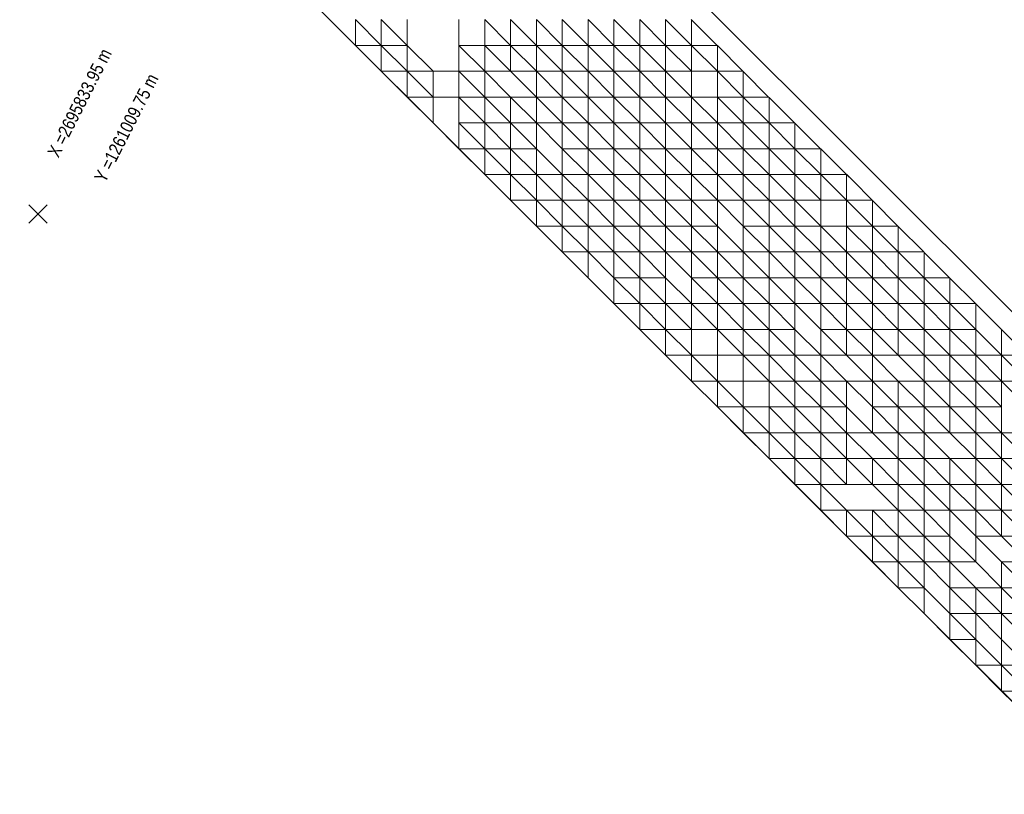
# Model space of a CAD drawing. Header units: metres. Extents: x 2695833.6 to 2695883.7, y 1260995.5 to 1261033.8.
# Tile 1 of 12: x 2695833.6 to 2695852.7, y 1260998.5 to 1261013.5. Entities that reach past the tile are written whole.
import ezdxf

# ---------------------------------------------------------------- set-up
doc = ezdxf.new("R2010")
doc.units = ezdxf.units.M
doc.linetypes.add('AUSGEZOGEN', pattern=[0])
doc.layers.add('AW_LK_ Haltung Text', color=7, linetype='AUSGEZOGEN')
doc.layers.add('Standard', color=7, linetype='AUSGEZOGEN', lineweight=13)
doc.styles.add('ARIAL', font='arial.ttf')

# ---------------------------------------------------------------- blocks, each defined once
blk = doc.blocks.new('Baugrube_$F5', base_point=(0, 0, -4.617))
at = {"layer": 'Standard', "color": 7, "linetype": 'AUSGEZOGEN', "lineweight": 13, "transparency": 33554687}
for p, q in [((19.379, 10.447), (7.786, 22.032)), ((7.26, 15.015), (3.755, 18.518)), ((4.757, 17.517), (4.256, 18.018)), ((4.757, 18.018), (4.757, 17.517)), ((4.757, 18.018), (5.257, 17.517)), ((5.257, 18.018), (5.257, 17.517)), ((5.257, 18.018), (5.758, 17.517)), ((5.758, 18.018), (5.758, 17.517)), ((6.759, 18.018), (6.759, 17.517)), ((7.26, 18.018), (7.26, 17.517)), ((7.26, 18.018), (7.761, 17.517)), ((7.761, 18.018), (7.761, 17.517)), ((7.761, 18.018), (8.262, 17.517)), ((8.262, 18.018), (8.262, 17.517)), ((8.262, 18.018), (8.762, 17.517)), ((8.762, 18.018), (8.762, 17.517)), ((8.762, 18.018), (9.263, 17.517)), ((9.263, 18.018), (9.263, 17.517)), ((9.263, 18.018), (9.764, 17.517)), ((9.764, 18.018), (9.764, 17.517)), ((9.764, 18.018), (10.264, 17.517)), ((10.264, 18.018), (10.264, 17.517)), ((10.264, 18.018), (10.765, 17.517)), ((10.765, 18.018), (10.765, 17.517)), ((10.765, 18.018), (11.266, 17.517)), ((11.26, 18.018), (11.266, 18.012)), ((11.266, 18.012), (11.266, 17.517)), ((11.266, 18.012), (11.761, 17.517)), ((5.257, 17.517), (4.757, 17.517)), ((5.257, 17.017), (4.757, 17.517)), ((5.758, 17.517), (5.257, 17.517)), ((5.257, 17.517), (5.257, 17.017)), ((5.257, 17.517), (5.758, 17.017)), ((6.259, 17.017), (5.758, 17.517)), ((5.758, 17.517), (5.758, 17.017)), ((6.759, 17.517), (6.759, 17.017)), ((7.26, 17.517), (6.759, 17.517)), ((6.759, 17.517), (7.26, 17.017)), ((7.761, 17.517), (7.26, 17.517)), ((7.26, 17.517), (7.26, 17.017)), ((7.26, 17.517), (7.761, 17.017)), ((8.262, 17.517), (7.761, 17.517)), ((7.761, 17.517), (7.761, 17.017)), ((7.761, 17.517), (8.262, 17.017)), ((8.762, 17.517), (8.262, 17.517)), ((8.262, 17.517), (8.262, 17.017)), ((8.262, 17.517), (8.762, 17.017)), ((9.263, 17.517), (8.762, 17.517)), ((8.762, 17.517), (8.762, 17.017)), ((8.762, 17.517), (9.263, 17.017)), ((9.764, 17.517), (9.263, 17.517)), ((9.263, 17.517), (9.263, 17.017)), ((9.263, 17.517), (9.764, 17.017)), ((10.264, 17.517), (9.764, 17.517)), ((9.764, 17.517), (9.764, 17.017)), ((9.764, 17.517), (10.264, 17.017)), ((10.765, 17.517), (10.264, 17.517)), ((10.264, 17.517), (10.264, 17.017)), ((10.264, 17.517), (10.765, 17.017)), ((11.266, 17.517), (10.765, 17.517)), ((10.765, 17.517), (10.765, 17.017)), ((10.765, 17.517), (11.266, 17.017)), ((11.761, 17.517), (11.266, 17.517)), ((11.266, 17.517), (11.266, 17.017)), ((11.266, 17.517), (11.767, 17.017)), ((11.761, 17.517), (11.767, 17.512)), ((11.767, 17.512), (11.767, 17.017)), ((11.767, 17.512), (12.261, 17.017)), ((5.758, 17.017), (5.257, 17.017)), ((5.758, 16.516), (5.257, 17.017)), ((6.259, 17.017), (5.758, 17.017)), ((5.758, 17.017), (5.758, 16.516)), ((5.758, 17.017), (6.259, 16.516)), ((6.759, 17.017), (6.259, 17.017)), ((6.259, 17.017), (6.259, 16.516)), ((7.26, 17.017), (6.759, 17.017)), ((6.759, 17.017), (6.759, 16.516)), ((6.759, 17.017), (7.26, 16.516)), ((7.761, 17.017), (7.26, 17.017)), ((7.26, 17.017), (7.26, 16.516)), ((7.26, 17.017), (7.761, 16.516)), ((8.262, 17.017), (7.761, 17.017)), ((7.761, 17.017), (8.262, 16.516)), ((8.762, 17.017), (8.262, 17.017)), ((8.262, 17.017), (8.262, 16.516)), ((8.262, 17.017), (8.762, 16.516)), ((9.263, 17.017), (8.762, 17.017)), ((8.762, 17.017), (8.762, 16.516)), ((8.762, 17.017), (9.263, 16.516)), ((9.764, 17.017), (9.263, 17.017)), ((9.263, 17.017), (9.263, 16.516)), ((9.263, 17.017), (9.764, 16.516)), ((10.264, 17.017), (9.764, 17.017)), ((9.764, 17.017), (9.764, 16.516)), ((9.764, 17.017), (10.264, 16.516)), ((10.765, 17.017), (10.264, 17.017)), ((10.264, 17.017), (10.264, 16.516)), ((10.264, 17.017), (10.765, 16.516)), ((11.266, 17.017), (10.765, 17.017)), ((10.765, 17.017), (10.765, 16.516)), ((10.765, 17.017), (11.266, 16.516)), ((11.767, 17.017), (11.266, 17.017)), ((11.266, 17.017), (11.266, 16.516)), ((12.261, 17.017), (11.767, 17.017)), ((11.767, 17.017), (11.767, 16.516)), ((11.767, 17.017), (12.267, 16.516)), ((12.261, 17.017), (12.267, 17.01)), ((12.267, 17.01), (12.267, 16.516)), ((12.267, 17.01), (12.758, 16.516)), ((6.259, 16.516), (5.758, 16.516)), ((6.259, 16.016), (5.758, 16.516)), ((6.759, 16.516), (6.259, 16.516)), ((6.259, 16.516), (6.259, 16.016)), ((7.26, 16.516), (6.759, 16.516)), ((6.759, 16.516), (6.759, 16.016)), ((6.759, 16.516), (7.26, 16.016)), ((7.761, 16.516), (7.26, 16.516)), ((7.26, 16.516), (7.26, 16.016)), ((7.26, 16.516), (7.761, 16.016)), ((8.262, 16.516), (7.761, 16.516)), ((7.761, 16.516), (7.761, 16.016)), ((7.761, 16.516), (8.262, 16.016)), ((8.762, 16.516), (8.262, 16.516)), ((8.262, 16.516), (8.262, 16.016)), ((8.262, 16.516), (8.762, 16.016)), ((9.263, 16.516), (8.762, 16.516)), ((8.762, 16.516), (8.762, 16.016)), ((8.762, 16.516), (9.263, 16.016)), ((9.764, 16.516), (9.263, 16.516)), ((9.263, 16.516), (9.263, 16.016)), ((9.263, 16.516), (9.764, 16.016)), ((10.264, 16.516), (9.764, 16.516)), ((9.764, 16.516), (9.764, 16.016)), ((9.764, 16.516), (10.264, 16.016)), ((10.765, 16.516), (10.264, 16.516)), ((10.264, 16.516), (10.264, 16.016)), ((10.264, 16.516), (10.765, 16.016)), ((11.266, 16.516), (10.765, 16.516)), ((10.765, 16.516), (10.765, 16.016)), ((10.765, 16.516), (11.266, 16.016)), ((11.767, 16.516), (11.266, 16.516)), ((11.266, 16.516), (11.266, 16.016)), ((11.266, 16.516), (11.767, 16.016)), ((12.267, 16.516), (11.767, 16.516)), ((11.767, 16.516), (11.767, 16.016)), ((11.767, 16.516), (12.267, 16.016)), ((12.758, 16.516), (12.267, 16.516)), ((12.267, 16.516), (12.267, 16.016)), ((12.267, 16.516), (12.768, 16.016)), ((12.758, 16.516), (12.768, 16.507)), ((12.768, 16.507), (12.768, 16.016)), ((12.768, 16.507), (13.261, 16.016)), ((6.759, 15.515), (6.259, 16.016)), ((6.759, 16.016), (6.759, 15.515)), ((7.26, 16.016), (6.759, 16.016)), ((6.759, 16.016), (7.26, 15.515)), ((7.761, 16.016), (7.26, 16.016)), ((7.26, 16.016), (7.26, 15.515)), ((7.26, 16.016), (7.761, 15.515)), ((8.262, 16.016), (7.761, 16.016)), ((7.761, 16.016), (7.761, 15.515)), ((7.761, 16.016), (8.262, 15.515)), ((8.762, 16.016), (8.262, 16.016)), ((8.262, 16.016), (8.262, 15.515)), ((8.262, 16.016), (8.762, 15.515)), ((9.263, 16.016), (8.762, 16.016)), ((8.762, 16.016), (8.762, 15.515)), ((8.762, 16.016), (9.263, 15.515)), ((9.764, 16.016), (9.263, 16.016)), ((9.263, 16.016), (9.263, 15.515)), ((9.263, 16.016), (9.764, 15.515)), ((10.264, 16.016), (9.764, 16.016)), ((9.764, 16.016), (9.764, 15.515)), ((9.764, 16.016), (10.264, 15.515)), ((10.765, 16.016), (10.264, 16.016)), ((10.264, 16.016), (10.264, 15.515)), ((10.264, 16.016), (10.765, 15.515)), ((11.266, 16.016), (10.765, 16.016)), ((10.765, 16.016), (10.765, 15.515)), ((10.765, 16.016), (11.266, 15.515)), ((11.767, 16.016), (11.266, 16.016)), ((11.266, 16.016), (11.266, 15.515)), ((11.266, 16.016), (11.767, 15.515)), ((12.267, 16.016), (11.767, 16.016)), ((11.767, 16.016), (11.767, 15.515)), ((11.767, 16.016), (12.267, 15.515)), ((12.768, 16.016), (12.267, 16.016)), ((12.267, 16.016), (12.267, 15.515)), ((12.267, 16.016), (12.768, 15.515)), ((13.261, 16.016), (12.768, 16.016)), ((12.768, 16.016), (12.768, 15.515)), ((12.768, 16.016), (13.269, 15.515)), ((13.261, 16.016), (13.269, 16.008)), ((13.269, 16.008), (13.269, 15.515)), ((13.269, 16.008), (13.768, 15.515)), ((7.26, 15.515), (6.759, 15.515)), ((7.26, 15.015), (6.759, 15.515)), ((7.761, 15.515), (7.26, 15.515)), ((7.26, 15.515), (7.26, 15.015)), ((7.26, 15.515), (7.761, 15.015)), ((8.262, 15.515), (7.761, 15.515)), ((7.761, 15.515), (7.761, 15.015)), ((7.761, 15.515), (8.262, 15.015)), ((8.762, 15.015), (8.262, 15.515)), ((8.262, 15.515), (8.262, 15.015)), ((8.762, 15.515), (8.762, 15.015)), ((9.263, 15.515), (8.762, 15.515)), ((8.762, 15.515), (9.263, 15.015)), ((9.764, 15.515), (9.263, 15.515)), ((9.263, 15.515), (9.263, 15.015)), ((9.263, 15.515), (9.764, 15.015)), ((10.264, 15.515), (9.764, 15.515)), ((9.764, 15.515), (9.764, 15.015)), ((9.764, 15.515), (10.264, 15.015)), ((10.765, 15.515), (10.264, 15.515)), ((10.264, 15.515), (10.264, 15.015)), ((10.264, 15.515), (10.765, 15.015)), ((11.266, 15.515), (10.765, 15.515)), ((10.765, 15.515), (10.765, 15.015)), ((10.765, 15.515), (11.266, 15.015)), ((11.767, 15.515), (11.266, 15.515)), ((11.266, 15.515), (11.266, 15.015)), ((11.266, 15.515), (11.767, 15.015)), ((12.267, 15.515), (11.767, 15.515)), ((11.767, 15.515), (11.767, 15.015)), ((11.767, 15.515), (12.267, 15.015)), ((12.768, 15.515), (12.267, 15.515)), ((12.267, 15.515), (12.267, 15.015)), ((12.267, 15.515), (12.768, 15.015)), ((13.269, 15.515), (12.768, 15.515)), ((12.768, 15.515), (12.768, 15.015)), ((12.768, 15.515), (13.269, 15.015)), ((13.768, 15.515), (13.269, 15.515)), ((13.269, 15.515), (13.269, 15.015)), ((13.269, 15.515), (13.769, 15.015)), ((13.768, 15.515), (13.769, 15.514)), ((13.769, 15.514), (13.769, 15.015)), ((13.769, 15.514), (13.994, 15.291)), ((13.994, 15.291), (14.27, 15.015)), ((13.994, 15.291), (14.27, 15.017)), ((7.761, 15.015), (7.26, 15.015)), ((7.761, 14.514), (7.26, 15.015)), ((7.761, 14.514), (7.26, 15.015)), ((8.262, 15.015), (7.761, 15.015)), ((7.761, 15.015), (7.761, 14.514)), ((7.761, 15.015), (8.262, 14.514)), ((8.762, 15.015), (8.262, 15.015)), ((8.262, 15.015), (8.262, 14.514)), ((8.262, 15.015), (8.762, 14.514)), ((9.263, 15.015), (8.762, 15.015)), ((8.762, 15.015), (8.762, 14.514)), ((8.762, 15.015), (9.263, 14.514)), ((9.764, 15.015), (9.263, 15.015)), ((9.263, 15.015), (9.263, 14.514)), ((9.263, 15.015), (9.764, 14.514)), ((10.264, 15.015), (9.764, 15.015)), ((9.764, 15.015), (9.764, 14.514)), ((9.764, 15.015), (10.264, 14.514)), ((10.765, 15.015), (10.264, 15.015)), ((10.264, 15.015), (10.264, 14.514)), ((10.264, 15.015), (10.765, 14.514)), ((11.266, 15.015), (10.765, 15.015)), ((10.765, 15.015), (10.765, 14.514)), ((10.765, 15.015), (11.266, 14.514)), ((11.767, 15.015), (11.266, 15.015)), ((11.266, 15.015), (11.266, 14.514)), ((11.266, 15.015), (11.767, 14.514)), ((12.267, 15.015), (11.767, 15.015)), ((11.767, 15.015), (11.767, 14.514)), ((11.767, 15.015), (12.267, 14.514)), ((12.768, 15.015), (12.267, 15.015)), ((12.267, 15.015), (12.267, 14.514)), ((12.267, 15.015), (12.768, 14.514)), ((13.269, 15.015), (12.768, 15.015)), ((12.768, 15.015), (12.768, 14.514)), ((12.768, 15.015), (13.269, 14.514)), ((13.769, 15.015), (13.269, 15.015)), ((13.269, 15.015), (13.269, 14.514)), ((13.269, 15.015), (13.769, 14.514)), ((14.27, 15.015), (13.769, 15.015)), ((13.769, 15.015), (13.769, 14.514)), ((13.769, 15.015), (14.27, 14.514)), ((14.27, 15.017), (14.27, 15.015)), ((14.27, 15.017), (14.272, 15.015)), ((14.272, 15.015), (14.27, 15.015)), ((14.27, 15.015), (14.27, 14.514)), ((14.27, 15.015), (14.383, 14.902)), ((14.272, 15.015), (14.383, 14.902)), ((14.383, 14.902), (14.765, 14.514)), ((8.262, 14.514), (7.761, 14.514)), ((8.262, 14.014), (7.761, 14.514)), ((11.266, 11.011), (7.761, 14.514)), ((8.762, 14.514), (8.262, 14.514)), ((8.262, 14.514), (8.262, 14.014)), ((8.262, 14.514), (8.762, 14.014)), ((9.263, 14.514), (8.762, 14.514)), ((8.762, 14.514), (8.762, 14.014)), ((8.762, 14.514), (9.263, 14.014)), ((9.764, 14.514), (9.263, 14.514)), ((9.263, 14.514), (9.263, 14.014)), ((9.263, 14.514), (9.764, 14.014)), ((10.264, 14.514), (9.764, 14.514)), ((9.764, 14.514), (9.764, 14.014)), ((9.764, 14.514), (10.264, 14.014)), ((10.765, 14.514), (10.264, 14.514)), ((10.264, 14.514), (10.264, 14.014)), ((10.264, 14.514), (10.765, 14.014)), ((11.266, 14.514), (10.765, 14.514)), ((10.765, 14.514), (10.765, 14.014)), ((10.765, 14.514), (11.266, 14.014)), ((11.767, 14.514), (11.266, 14.514)), ((11.266, 14.514), (11.266, 14.014)), ((11.266, 14.514), (11.767, 14.014)), ((12.267, 14.514), (11.767, 14.514)), ((11.767, 14.514), (11.767, 14.014)), ((11.767, 14.514), (12.267, 14.014)), ((12.768, 14.514), (12.267, 14.514)), ((12.267, 14.514), (12.267, 14.014)), ((12.267, 14.514), (12.768, 14.014)), ((13.269, 14.514), (12.768, 14.514)), ((12.768, 14.514), (12.768, 14.014)), ((12.768, 14.514), (13.269, 14.014)), ((13.769, 14.514), (13.269, 14.514)), ((13.269, 14.514), (13.269, 14.014)), ((13.269, 14.514), (13.769, 14.014)), ((14.27, 14.514), (13.769, 14.514)), ((13.769, 14.514), (13.769, 14.014)), ((14.765, 14.514), (14.27, 14.514)), ((14.27, 14.514), (14.27, 14.014)), ((14.27, 14.514), (14.771, 14.014)), ((14.765, 14.514), (14.771, 14.508)), ((14.771, 14.508), (14.771, 14.014)), ((14.771, 14.508), (15.264, 14.014)), ((8.762, 14.014), (8.262, 14.014)), ((8.762, 13.513), (8.262, 14.014)), ((9.263, 14.014), (8.762, 14.014)), ((8.762, 14.014), (8.762, 13.513)), ((8.762, 14.014), (9.263, 13.513)), ((9.764, 14.014), (9.263, 14.014)), ((9.263, 14.014), (9.263, 13.513)), ((9.263, 14.014), (9.764, 13.513)), ((10.264, 14.014), (9.764, 14.014)), ((9.764, 14.014), (9.764, 13.513)), ((9.764, 14.014), (10.264, 13.513)), ((10.765, 14.014), (10.264, 14.014)), ((10.264, 14.014), (10.264, 13.513)), ((10.264, 14.014), (10.765, 13.513)), ((11.266, 14.014), (10.765, 14.014)), ((10.765, 14.014), (10.765, 13.513)), ((10.765, 14.014), (11.266, 13.513)), ((11.767, 14.014), (11.266, 14.014)), ((11.266, 14.014), (11.266, 13.513)), ((11.266, 14.014), (11.767, 13.513)), ((12.267, 13.513), (11.767, 14.014)), ((11.767, 14.014), (11.767, 13.513)), ((12.267, 14.014), (12.267, 13.513)), ((12.768, 14.014), (12.267, 14.014)), ((12.267, 14.014), (12.768, 13.513)), ((13.269, 14.014), (12.768, 14.014)), ((12.768, 14.014), (12.768, 13.513)), ((12.768, 14.014), (13.269, 13.513)), ((13.769, 14.014), (13.269, 14.014)), ((13.269, 14.014), (13.269, 13.513)), ((13.269, 14.014), (13.769, 13.513)), ((14.27, 14.014), (13.769, 14.014)), ((13.769, 14.014), (13.769, 13.513)), ((13.769, 14.014), (14.27, 13.513)), ((14.771, 14.014), (14.27, 14.014)), ((14.27, 14.014), (14.27, 13.513)), ((14.27, 14.014), (14.771, 13.513)), ((15.264, 14.014), (14.771, 14.014)), ((14.771, 14.014), (14.771, 13.513)), ((14.771, 14.014), (15.271, 13.513)), ((15.264, 14.014), (15.271, 14.007)), ((15.271, 14.007), (15.271, 13.513)), ((15.271, 14.007), (15.764, 13.513)), ((9.263, 13.513), (8.762, 13.513)), ((9.263, 13.013), (8.762, 13.513)), ((9.764, 13.513), (9.263, 13.513)), ((9.263, 13.513), (9.263, 13.013)), ((9.263, 13.513), (9.764, 13.013)), ((10.264, 13.513), (9.764, 13.513)), ((9.764, 13.513), (9.764, 13.013)), ((9.764, 13.513), (10.264, 13.013)), ((10.765, 13.513), (10.264, 13.513)), ((10.264, 13.513), (10.264, 13.013)), ((10.264, 13.513), (10.765, 13.013)), ((11.266, 13.513), (10.765, 13.513)), ((10.765, 13.513), (10.765, 13.013)), ((10.765, 13.513), (11.266, 13.013)), ((11.767, 13.513), (11.266, 13.513)), ((11.266, 13.513), (11.266, 13.013)), ((11.266, 13.513), (11.767, 13.013)), ((12.267, 13.513), (11.767, 13.513)), ((11.767, 13.513), (11.767, 13.013)), ((11.767, 13.513), (12.267, 13.013)), ((12.768, 13.513), (12.267, 13.513)), ((12.267, 13.513), (12.267, 13.013)), ((12.267, 13.513), (12.768, 13.013)), ((13.269, 13.513), (12.768, 13.513)), ((12.768, 13.513), (12.768, 13.013)), ((12.768, 13.513), (13.269, 13.013)), ((13.769, 13.513), (13.269, 13.513)), ((13.269, 13.513), (13.269, 13.013)), ((13.269, 13.513), (13.769, 13.013)), ((14.27, 13.513), (13.769, 13.513)), ((13.769, 13.513), (13.769, 13.013)), ((13.769, 13.513), (14.27, 13.013)), ((14.771, 13.513), (14.27, 13.513)), ((14.27, 13.513), (14.27, 13.013)), ((14.27, 13.513), (14.771, 13.013)), ((15.271, 13.513), (14.771, 13.513)), ((14.771, 13.513), (14.771, 13.013)), ((14.771, 13.513), (15.271, 13.013)), ((15.764, 13.513), (15.271, 13.513)), ((15.271, 13.513), (15.271, 13.013)), ((15.271, 13.513), (15.772, 13.013)), ((15.764, 13.513), (15.772, 13.506)), ((15.772, 13.506), (15.772, 13.013)), ((15.772, 13.506), (16.266, 13.013)), ((9.764, 12.512), (9.263, 13.013)), ((9.764, 13.013), (9.764, 12.512)), ((10.264, 13.013), (9.764, 13.013)), ((9.764, 13.013), (10.264, 12.512)), ((10.765, 13.013), (10.264, 13.013)), ((10.264, 13.013), (10.264, 12.512)), ((10.264, 13.013), (10.765, 12.512)), ((11.266, 12.512), (10.765, 13.013)), ((10.765, 13.013), (10.765, 12.512)), ((11.266, 13.013), (11.266, 12.512)), ((11.767, 13.013), (11.266, 13.013)), ((11.266, 13.013), (11.767, 12.512)), ((12.267, 13.013), (11.767, 13.013)), ((11.767, 13.013), (11.767, 12.512)), ((11.767, 13.013), (12.267, 12.512)), ((12.768, 13.013), (12.267, 13.013)), ((12.267, 13.013), (12.267, 12.512)), ((12.267, 13.013), (12.768, 12.512)), ((13.269, 13.013), (12.768, 13.013)), ((12.768, 13.013), (12.768, 12.512)), ((12.768, 13.013), (13.269, 12.512)), ((13.769, 13.013), (13.269, 13.013)), ((13.269, 13.013), (13.269, 12.512)), ((13.269, 13.013), (13.769, 12.512)), ((14.27, 13.013), (13.769, 13.013)), ((13.769, 13.013), (13.769, 12.512)), ((13.769, 13.013), (14.27, 12.512)), ((14.771, 13.013), (14.27, 13.013)), ((14.27, 13.013), (14.27, 12.512)), ((14.27, 13.013), (14.771, 12.512)), ((15.271, 13.013), (14.771, 13.013)), ((14.771, 13.013), (14.771, 12.512)), ((14.771, 13.013), (15.271, 12.512)), ((15.772, 13.013), (15.271, 13.013)), ((15.271, 13.013), (15.271, 12.512)), ((15.271, 13.013), (15.772, 12.512)), ((16.266, 13.013), (15.772, 13.013)), ((15.772, 13.013), (15.772, 12.512)), ((15.772, 13.013), (16.273, 12.512)), ((16.266, 13.013), (16.273, 13.006)), ((16.273, 13.006), (16.273, 12.512)), ((16.273, 13.006), (16.768, 12.512)), ((10.264, 12.512), (9.764, 12.512)), ((10.264, 12.012), (9.764, 12.512)), ((10.765, 12.512), (10.264, 12.512)), ((10.264, 12.512), (10.264, 12.012)), ((10.264, 12.512), (10.765, 12.012)), ((11.266, 12.512), (10.765, 12.512)), ((10.765, 12.512), (10.765, 12.012)), ((10.765, 12.512), (11.266, 12.012)), ((11.767, 12.512), (11.266, 12.512)), ((11.266, 12.512), (11.266, 12.012)), ((11.266, 12.512), (11.767, 12.012)), ((12.267, 12.512), (11.767, 12.512)), ((11.767, 12.512), (11.767, 12.012)), ((11.767, 12.512), (12.267, 12.012)), ((12.768, 12.512), (12.267, 12.512)), ((12.267, 12.512), (12.267, 12.012)), ((12.267, 12.512), (12.768, 12.012)), ((13.269, 12.512), (12.768, 12.512)), ((12.768, 12.512), (12.768, 12.012)), ((12.768, 12.512), (13.269, 12.012)), ((13.769, 12.512), (13.269, 12.512)), ((13.269, 12.512), (13.269, 12.012)), ((13.269, 12.512), (13.769, 12.012)), ((14.27, 12.512), (13.769, 12.512)), ((13.769, 12.512), (13.769, 12.012)), ((13.769, 12.512), (14.27, 12.012)), ((14.771, 12.512), (14.27, 12.512)), ((14.27, 12.512), (14.27, 12.012)), ((14.27, 12.512), (14.771, 12.012)), ((15.271, 12.512), (14.771, 12.512)), ((14.771, 12.512), (14.771, 12.012)), ((14.771, 12.512), (15.271, 12.012)), ((15.772, 12.512), (15.271, 12.512)), ((15.271, 12.512), (15.271, 12.012)), ((15.271, 12.512), (15.772, 12.012)), ((16.273, 12.512), (15.772, 12.512)), ((15.772, 12.512), (15.772, 12.012)), ((15.772, 12.512), (16.273, 12.012)), ((16.768, 12.512), (16.273, 12.512)), ((16.273, 12.512), (16.273, 12.012)), ((16.273, 12.512), (16.774, 12.012)), ((16.768, 12.512), (16.774, 12.507)), ((16.774, 12.507), (16.774, 12.012)), ((16.774, 12.507), (17.274, 12.008)), ((10.765, 12.012), (10.264, 12.012)), ((10.765, 11.511), (10.264, 12.012)), ((11.266, 12.012), (10.765, 12.012)), ((10.765, 12.012), (10.765, 11.511)), ((10.765, 12.012), (11.266, 11.511)), ((11.767, 12.012), (11.266, 12.012)), ((11.266, 12.012), (11.266, 11.511)), ((12.267, 12.012), (11.767, 12.012)), ((11.767, 12.012), (11.767, 11.511)), ((11.767, 12.012), (12.267, 11.511)), ((12.768, 12.012), (12.267, 12.012)), ((12.267, 12.012), (12.267, 11.511)), ((12.267, 12.012), (12.768, 11.511)), ((13.269, 12.012), (12.768, 12.012)), ((12.768, 12.012), (12.768, 11.511)), ((12.768, 12.012), (13.269, 11.511)), ((13.769, 11.511), (13.269, 12.012)), ((13.269, 12.012), (13.269, 11.511)), ((13.769, 12.012), (13.769, 11.511)), ((14.27, 12.012), (13.769, 12.012)), ((13.769, 12.012), (14.27, 11.511)), ((14.771, 12.012), (14.27, 12.012)), ((14.27, 12.012), (14.27, 11.511)), ((14.27, 12.012), (14.771, 11.511)), ((15.271, 12.012), (14.771, 12.012)), ((14.771, 12.012), (14.771, 11.511)), ((14.771, 12.012), (15.271, 11.511)), ((15.772, 12.012), (15.271, 12.012)), ((15.271, 12.012), (15.271, 11.511)), ((15.271, 12.012), (15.772, 11.511)), ((16.273, 12.012), (15.772, 12.012)), ((15.772, 12.012), (15.772, 11.511)), ((15.772, 12.012), (16.273, 11.511)), ((16.774, 12.012), (16.273, 12.012)), ((16.273, 12.012), (16.273, 11.511)), ((16.273, 12.012), (16.774, 11.511)), ((17.274, 11.511), (16.774, 12.012)), ((16.774, 12.012), (16.774, 11.511)), ((17.274, 12.008), (17.274, 11.511)), ((17.274, 12.008), (17.771, 11.511)), ((11.266, 11.511), (10.765, 11.511)), ((11.266, 11.011), (10.765, 11.511)), ((11.767, 11.511), (11.266, 11.511)), ((11.266, 11.511), (11.266, 11.011)), ((11.266, 11.511), (11.767, 11.011)), ((12.267, 11.511), (11.767, 11.511)), ((11.767, 11.511), (11.767, 11.011)), ((12.768, 11.511), (12.267, 11.511)), ((12.267, 11.511), (12.267, 11.011)), ((12.267, 11.511), (12.768, 11.011)), ((13.269, 11.511), (12.768, 11.511)), ((12.768, 11.511), (12.768, 11.011)), ((12.768, 11.511), (13.269, 11.011)), ((13.769, 11.511), (13.269, 11.511)), ((13.269, 11.511), (13.269, 11.011)), ((13.269, 11.511), (13.769, 11.011)), ((14.27, 11.511), (13.769, 11.511)), ((13.769, 11.511), (13.769, 11.011)), ((13.769, 11.511), (14.27, 11.011)), ((14.771, 11.511), (14.27, 11.511)), ((14.27, 11.511), (14.771, 11.011)), ((15.271, 11.511), (14.771, 11.511)), ((14.771, 11.511), (14.771, 11.011)), ((14.771, 11.511), (15.271, 11.011)), ((15.772, 11.511), (15.271, 11.511)), ((15.271, 11.511), (15.772, 11.011)), ((16.273, 11.511), (15.772, 11.511)), ((15.772, 11.511), (15.772, 11.011)), ((15.772, 11.511), (16.273, 11.011)), ((16.774, 11.511), (16.273, 11.511)), ((16.273, 11.511), (16.273, 11.011)), ((16.273, 11.511), (16.774, 11.011)), ((17.274, 11.511), (16.774, 11.511)), ((16.774, 11.511), (16.774, 11.011)), ((16.774, 11.511), (17.274, 11.011)), ((17.771, 11.511), (17.274, 11.511)), ((17.274, 11.511), (17.274, 11.011)), ((17.274, 11.511), (17.775, 11.011)), ((11.767, 11.011), (11.266, 11.011)), ((11.767, 10.51), (11.266, 11.011)), ((11.767, 10.51), (11.266, 11.011)), ((12.267, 11.011), (11.767, 11.011)), ((11.767, 11.011), (11.767, 10.51)), ((11.767, 11.011), (12.267, 10.51)), ((12.768, 11.011), (12.267, 11.011)), ((12.267, 11.011), (12.267, 10.51)), ((13.269, 11.011), (12.768, 11.011)), ((12.768, 11.011), (12.768, 10.51)), ((12.768, 11.011), (13.269, 10.51)), ((13.769, 11.011), (13.269, 11.011)), ((13.269, 11.011), (13.269, 10.51)), ((13.269, 11.011), (13.769, 10.51)), ((14.27, 11.011), (13.769, 11.011)), ((13.769, 11.011), (13.769, 10.51)), ((13.769, 11.011), (14.27, 10.51)), ((14.771, 11.011), (14.27, 11.011)), ((14.27, 11.011), (14.27, 10.51)), ((14.27, 11.011), (14.771, 10.51)), ((15.271, 11.011), (14.771, 11.011)), ((14.771, 11.011), (14.771, 10.51)), ((14.771, 11.011), (15.271, 10.51)), ((15.772, 11.011), (15.271, 11.011)), ((15.271, 11.011), (15.271, 10.51)), ((15.271, 11.011), (15.772, 10.51)), ((16.273, 11.011), (15.772, 11.011)), ((15.772, 11.011), (15.772, 10.51)), ((15.772, 11.011), (16.273, 10.51)), ((16.774, 11.011), (16.273, 11.011)), ((16.273, 11.011), (16.273, 10.51)), ((16.273, 11.011), (16.774, 10.51)), ((17.274, 11.011), (16.774, 11.011)), ((16.774, 11.011), (16.774, 10.51)), ((16.774, 11.011), (17.274, 10.51)), ((17.775, 11.011), (17.274, 11.011)), ((17.274, 11.011), (17.274, 10.51)), ((17.274, 11.011), (17.775, 10.51)), ((12.267, 10.51), (11.767, 10.51)), ((12.267, 10.01), (11.767, 10.51)), ((15.271, 7.007), (11.767, 10.51)), ((12.768, 10.51), (12.267, 10.51)), ((12.267, 10.51), (12.267, 10.01)), ((12.267, 10.51), (12.768, 10.01)), ((13.269, 10.51), (12.768, 10.51)), ((12.768, 10.51), (12.768, 10.01)), ((12.768, 10.51), (13.269, 10.01)), ((13.769, 10.51), (13.269, 10.51)), ((13.269, 10.51), (13.269, 10.01)), ((13.269, 10.51), (13.769, 10.01)), ((14.27, 10.51), (13.769, 10.51)), ((13.769, 10.51), (13.769, 10.01)), ((13.769, 10.51), (14.27, 10.01)), ((14.771, 10.01), (14.27, 10.51)), ((14.27, 10.51), (14.27, 10.01)), ((14.771, 10.51), (14.771, 10.01)), ((15.271, 10.51), (14.771, 10.51)), ((14.771, 10.51), (15.271, 10.01)), ((15.772, 10.51), (15.271, 10.51)), ((15.271, 10.51), (15.271, 10.01)), ((15.271, 10.51), (15.772, 10.01)), ((16.273, 10.51), (15.772, 10.51)), ((15.772, 10.51), (15.772, 10.01)), ((15.772, 10.51), (16.273, 10.01)), ((16.774, 10.51), (16.273, 10.51)), ((16.273, 10.51), (16.273, 10.01)), ((16.273, 10.51), (16.774, 10.01)), ((17.274, 10.51), (16.774, 10.51)), ((16.774, 10.51), (16.774, 10.01)), ((16.774, 10.51), (17.274, 10.01)), ((17.274, 10.01), (17.274, 10.51)), ((12.768, 10.01), (12.267, 10.01)), ((12.768, 9.509), (12.267, 10.01)), ((13.269, 10.01), (12.768, 10.01)), ((12.768, 10.01), (12.768, 9.509)), ((12.768, 10.01), (13.269, 9.509)), ((13.769, 10.01), (13.269, 10.01)), ((13.269, 10.01), (13.269, 9.509)), ((13.269, 10.01), (13.769, 9.509)), ((14.27, 10.01), (13.769, 10.01)), ((13.769, 10.01), (13.769, 9.509)), ((13.769, 10.01), (14.27, 9.509)), ((14.771, 10.01), (14.27, 10.01)), ((14.27, 10.01), (14.27, 9.509)), ((14.27, 10.01), (14.771, 9.509)), ((15.271, 10.01), (14.771, 10.01)), ((14.771, 10.01), (15.271, 9.509)), ((15.772, 10.01), (15.271, 10.01)), ((15.271, 10.01), (15.271, 9.509)), ((15.271, 10.01), (15.772, 9.509)), ((16.273, 10.01), (15.772, 10.01)), ((15.772, 10.01), (15.772, 9.509)), ((15.772, 10.01), (16.273, 9.509)), ((16.774, 10.01), (16.273, 10.01)), ((16.273, 10.01), (16.774, 9.509)), ((17.274, 10.01), (16.774, 10.01)), ((16.774, 10.01), (16.774, 9.509)), ((16.774, 10.01), (17.274, 9.509)), ((17.775, 10.01), (17.274, 10.01)), ((17.274, 10.01), (17.274, 9.509)), ((17.274, 10.01), (17.775, 9.509)), ((13.269, 9.509), (12.768, 9.509)), ((13.269, 9.009), (12.768, 9.509)), ((13.769, 9.509), (13.269, 9.509)), ((13.269, 9.509), (13.269, 9.009)), ((13.269, 9.509), (13.769, 9.009)), ((14.27, 9.509), (13.769, 9.509)), ((13.769, 9.509), (13.769, 9.009)), ((13.769, 9.509), (14.27, 9.009)), ((14.771, 9.509), (14.27, 9.509)), ((14.27, 9.509), (14.27, 9.009)), ((14.27, 9.509), (14.771, 9.009)), ((15.271, 9.509), (14.771, 9.509)), ((14.771, 9.509), (14.771, 9.009)), ((14.771, 9.509), (15.271, 9.009)), ((15.772, 9.509), (15.271, 9.509)), ((15.271, 9.509), (15.271, 9.009)), ((15.271, 9.509), (15.772, 9.009)), ((16.273, 9.509), (15.772, 9.509)), ((15.772, 9.509), (15.772, 9.009)), ((15.772, 9.509), (16.273, 9.009)), ((16.774, 9.509), (16.273, 9.509)), ((16.273, 9.509), (16.273, 9.009)), ((16.273, 9.509), (16.774, 9.009)), ((17.274, 9.509), (16.774, 9.509)), ((16.774, 9.509), (16.774, 9.009)), ((16.774, 9.509), (17.274, 9.009)), ((17.775, 9.509), (17.274, 9.509)), ((17.274, 9.509), (17.274, 9.009)), ((17.274, 9.509), (17.775, 9.009)), ((13.769, 9.009), (13.269, 9.009)), ((13.769, 8.508), (13.269, 9.009)), ((14.27, 9.009), (13.769, 9.009)), ((13.769, 9.009), (13.769, 8.508)), ((13.769, 9.009), (14.27, 8.508)), ((14.771, 9.009), (14.27, 9.009)), ((15.271, 9.009), (14.771, 9.009)), ((14.771, 9.009), (15.271, 8.508)), ((15.772, 9.009), (15.271, 9.009)), ((15.271, 9.009), (15.271, 8.508)), ((15.271, 9.009), (15.772, 8.508)), ((16.273, 9.009), (15.772, 9.009)), ((15.772, 9.009), (15.772, 8.508)), ((15.772, 9.009), (16.273, 8.508)), ((16.774, 9.009), (16.273, 9.009)), ((16.273, 9.009), (16.273, 8.508)), ((16.273, 9.009), (16.774, 8.508)), ((17.274, 9.009), (16.774, 9.009)), ((16.774, 9.009), (16.774, 8.508)), ((16.774, 9.009), (17.274, 8.508)), ((17.775, 9.009), (17.274, 9.009)), ((17.274, 9.009), (17.274, 8.508)), ((17.274, 9.009), (17.775, 8.508)), ((14.27, 8.508), (13.769, 8.508)), ((14.27, 8.008), (13.769, 8.508)), ((14.771, 8.508), (14.27, 8.508)), ((14.27, 8.508), (14.27, 8.008)), ((14.27, 8.508), (14.771, 8.008)), ((15.271, 8.508), (14.771, 8.508)), ((14.771, 8.508), (14.771, 8.008)), ((14.771, 8.508), (15.271, 8.008)), ((15.772, 8.508), (15.271, 8.508)), ((15.271, 8.508), (15.271, 8.008)), ((15.271, 8.508), (15.772, 8.008)), ((16.273, 8.508), (15.772, 8.508)), ((15.772, 8.508), (15.772, 8.008)), ((15.772, 8.508), (16.273, 8.008)), ((16.774, 8.508), (16.273, 8.508)), ((16.273, 8.508), (16.273, 8.008)), ((16.273, 8.508), (16.774, 8.008)), ((17.274, 8.508), (16.774, 8.508)), ((16.774, 8.508), (16.774, 8.008)), ((16.774, 8.508), (17.274, 8.008)), ((17.775, 8.508), (17.274, 8.508)), ((17.274, 8.508), (17.274, 8.008)), ((17.274, 8.508), (17.775, 8.008)), ((14.771, 8.008), (14.27, 8.008)), ((14.771, 7.507), (14.27, 8.008)), ((15.271, 8.008), (14.771, 8.008)), ((14.771, 8.008), (14.771, 7.507)), ((14.771, 8.008), (15.271, 7.507)), ((15.772, 8.008), (15.271, 8.008)), ((15.271, 8.008), (15.271, 7.507)), ((15.271, 8.008), (15.772, 7.507)), ((16.273, 8.008), (15.772, 8.008)), ((15.772, 8.008), (15.772, 7.507)), ((15.772, 8.008), (16.273, 7.507)), ((16.774, 7.507), (16.273, 8.008)), ((16.273, 8.008), (16.273, 7.507)), ((16.774, 8.008), (16.774, 7.507)), ((17.274, 8.008), (16.774, 8.008)), ((16.774, 8.008), (17.274, 7.507)), ((17.775, 8.008), (17.274, 8.008)), ((17.274, 8.008), (17.775, 7.507)), ((15.271, 7.507), (14.771, 7.507)), ((15.271, 7.007), (14.771, 7.507)), ((15.772, 7.507), (15.271, 7.507)), ((15.271, 7.507), (15.271, 7.007)), ((15.271, 7.507), (15.772, 7.007)), ((16.273, 7.507), (15.772, 7.507)), ((15.772, 7.507), (15.772, 7.007)), ((15.772, 7.507), (16.273, 7.007)), ((16.774, 7.507), (16.273, 7.507)), ((16.273, 7.507), (16.273, 7.007)), ((16.273, 7.507), (16.774, 7.007)), ((17.274, 7.007), (16.774, 7.507)), ((17.274, 7.507), (17.274, 7.007)), ((17.775, 7.507), (17.274, 7.507)), ((17.274, 7.507), (17.775, 7.007)), ((15.772, 7.007), (15.271, 7.007)), ((15.772, 6.506), (15.271, 7.007)), ((15.772, 6.506), (15.271, 7.007)), ((16.273, 6.506), (15.772, 7.007)), ((15.772, 7.007), (15.772, 6.506)), ((16.273, 7.007), (16.273, 6.506)), ((16.774, 7.007), (16.273, 7.007)), ((16.273, 7.007), (16.774, 6.506)), ((17.274, 7.007), (16.774, 7.007)), ((16.774, 7.007), (16.774, 6.506)), ((16.774, 7.007), (17.274, 6.506)), ((17.775, 7.007), (17.274, 7.007)), ((17.274, 7.007), (17.274, 6.506)), ((17.274, 7.007), (17.775, 6.506)), ((16.273, 6.006), (15.772, 6.506)), ((19.277, 3.003), (15.772, 6.506)), ((16.273, 6.506), (16.273, 6.006)), ((16.774, 6.506), (16.273, 6.506)), ((16.273, 6.506), (16.774, 6.006)), ((17.274, 6.506), (16.774, 6.506)), ((16.774, 6.506), (16.774, 6.006)), ((16.774, 6.506), (17.274, 6.006)), ((17.775, 6.506), (17.274, 6.506)), ((17.274, 6.506), (17.274, 6.006)), ((17.274, 6.506), (17.775, 6.006)), ((16.774, 6.006), (16.273, 6.006)), ((16.774, 5.505), (16.273, 6.006)), ((17.274, 5.505), (16.774, 6.006)), ((16.774, 6.006), (16.774, 5.505)), ((17.274, 6.006), (17.274, 5.505)), ((17.775, 5.505), (17.274, 6.006)), ((17.274, 5.505), (16.774, 5.505)), ((17.274, 5.005), (16.774, 5.505)), ((17.775, 5.505), (17.274, 5.505)), ((17.274, 5.505), (17.274, 5.005)), ((17.274, 5.505), (17.775, 5.005)), ((17.775, 5.005), (17.274, 5.005)), ((17.775, 4.504), (17.274, 5.005))]:
    blk.add_line(p, q, dxfattribs=at)
blk = doc.blocks.new('NSY100')
at = {"color": 0, "linetype": 'ByBlock', "lineweight": -2}
for p, q in [((0, 0.025), (0, -0.025)), ((-0.025, 0), (0.025, 0))]:
    blk.add_line(p, q, dxfattribs=at)
blk = doc.blocks.new('SYMBOL_0')
at = {"layer": 'Standard', "color": 7, "linetype": 'AUSGEZOGEN', "lineweight": 25, "transparency": 33554687, "xscale": 9.999999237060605, "yscale": 9.999999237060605, "zscale": 9.999999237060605, "rotation": 45}
blk.add_blockref('NSY100', (-21.05, 9.75), dxfattribs=at)
at = {"layer": 'Standard', "color": 7, "linetype": 'AUSGEZOGEN', "lineweight": 25, "transparency": 33554687, "char_height": 0.25, "attachment_point": 7, "rotation": 63, "style": 'ARIAL'}
for s, insert, width in [('\\W0.83;X =2695833.95 m', (-20.651, 10.823), 2.872), ('\\W0.83;Y =1261009.75 m', (-19.746, 10.337), 2.9105)]:
    blk.add_mtext(s, dxfattribs=dict(at, insert=insert, width=width))

msp = doc.modelspace()

# ---------------------------------------------------------------- block references
at = {"layer": 'AW_LK_ Haltung Text', "color": 30, "linetype": 'AUSGEZOGEN', "lineweight": 25, "transparency": 33554687}
msp.add_blockref('Baugrube_$F5', (2695835.344, 1260995.501, 431.4), dxfattribs=at)
at = {"layer": 'Standard', "color": 7, "linetype": 'AUSGEZOGEN', "lineweight": 25, "transparency": 33554687}
msp.add_blockref('SYMBOL_0', (2695855, 1261000), dxfattribs=at)

doc.saveas('drawing.dxf')
